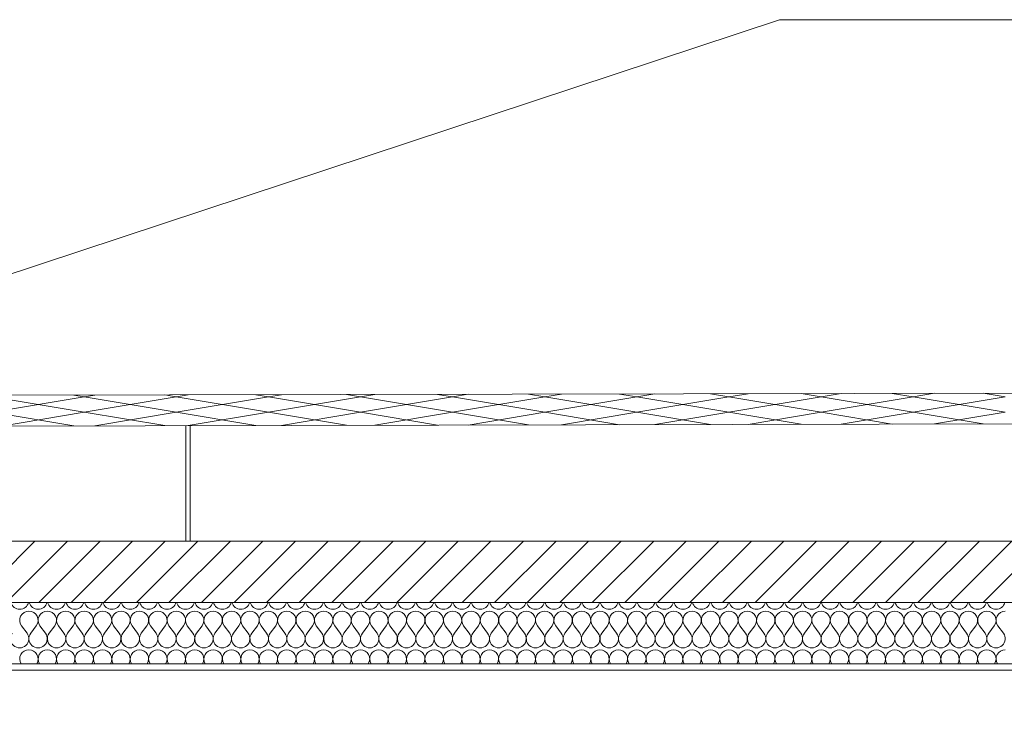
# Model space of a CAD drawing. Header units: millimetres. Extents: x 17009 to 157603, y -19950 to 21829.
# Tile 54 of 208: x 32490 to 35697, y 19556 to 21829. Entities that reach past the tile are written whole.
import ezdxf

# ---------------------------------------------------------------- set-up
doc = ezdxf.new("R2010")
doc.units = ezdxf.units.MM
doc.header["$MEASUREMENT"] = 0
for name, color, linetype in [('01-STR_Dalles toitures.ARCHI', 7, 'Continuous'), ('01-STR_Escaliers et ascenseurs.ARCHI', 7, 'Continuous'), ('05-INF _ COTATIONS.ARCHI', 7, 'Continuous')]:
    doc.layers.add(name, color=color, linetype=linetype)
doc.styles.add('STYLE_GENERE_1', font='arial.ttf')
doc.dimstyles.new('STYLE_GENERE__1', dxfattribs={"dimtxt": 150, "dimasz": 114, "dimexe": 0.18, "dimexo": 400, "dimgap": 0, "dimtad": 1, "dimlfac": 0.001, "dimzin": 0, "dimdsep": 46, "dimtxsty": 'STYLE_GENERE_1', "dimblk": 'ARROWHEAD_2', "dimblk1": 'ARROWHEAD_2', "dimblk2": 'ARROWHEAD_2', "dimcen": 0.09, "dimclrd": 8, "dimclre": 8, "dimclrt": 8, "dimazin": 0, "dimtfac": 1, "dimtdec": 4, "dimtmove": 0, "dimatfit": 3, "dimfxl": 0, "dimtolj": 1, "dimtzin": 0, "dimarcsym": 0})

# ---------------------------------------------------------------- blocks, each defined once
blk = doc.blocks.new('*X95')
at = {"layer": '01-STR_Dalles toitures.ARCHI', "color": 7, "linetype": 'Continuous', "lineweight": 5}
for p, q in [((32514, 19830), (32496, 19854)), ((32526, 19830), (32544, 19854)), ((32574, 19830), (32556, 19854)), ((32586, 19830), (32604, 19854)), ((32634, 19830), (32616, 19854)), ((32646, 19830), (32664, 19854)), ((32694, 19830), (32676, 19854)), ((32706, 19830), (32724, 19854)), ((32754, 19830), (32736, 19854)), ((32766, 19830), (32784, 19854)), ((32814, 19830), (32796, 19854)), ((32826, 19830), (32844, 19854)), ((32874, 19830), (32856, 19854)), ((32886, 19830), (32904, 19854)), ((32934, 19830), (32916, 19854)), ((32946, 19830), (32964, 19854)), ((32994, 19830), (32976, 19854)), ((33006, 19830), (33024, 19854)), ((33054, 19830), (33036, 19854)), ((33066, 19830), (33084, 19854)), ((33114, 19830), (33096, 19854)), ((33126, 19830), (33144, 19854)), ((33174, 19830), (33156, 19854)), ((33186, 19830), (33204, 19854)), ((33234, 19830), (33216, 19854)), ((33246, 19830), (33264, 19854)), ((33294, 19830), (33276, 19854)), ((33306, 19830), (33324, 19854)), ((33354, 19830), (33336, 19854)), ((33366, 19830), (33384, 19854)), ((33414, 19830), (33396, 19854)), ((33426, 19830), (33444, 19854)), ((33474, 19830), (33456, 19854)), ((33486, 19830), (33504, 19854)), ((33534, 19830), (33516, 19854)), ((33546, 19830), (33564, 19854)), ((33594, 19830), (33576, 19854)), ((33606, 19830), (33624, 19854)), ((33654, 19830), (33636, 19854)), ((33666, 19830), (33684, 19854)), ((33714, 19830), (33696, 19854)), ((33726, 19830), (33744, 19854)), ((33774, 19830), (33756, 19854)), ((33786, 19830), (33804, 19854)), ((33834, 19830), (33816, 19854)), ((33846, 19830), (33864, 19854)), ((33894, 19830), (33876, 19854)), ((33906, 19830), (33924, 19854)), ((33954, 19830), (33936, 19854)), ((33966, 19830), (33984, 19854)), ((34014, 19830), (33996, 19854)), ((34026, 19830), (34044, 19854)), ((34074, 19830), (34056, 19854)), ((34086, 19830), (34104, 19854)), ((34134, 19830), (34116, 19854)), ((34146, 19830), (34164, 19854)), ((34194, 19830), (34176, 19854)), ((34206, 19830), (34224, 19854)), ((34254, 19830), (34236, 19854)), ((34266, 19830), (34284, 19854)), ((34314, 19830), (34296, 19854)), ((34326, 19830), (34344, 19854)), ((34374, 19830), (34356, 19854)), ((34386, 19830), (34404, 19854)), ((34434, 19830), (34416, 19854)), ((34446, 19830), (34464, 19854)), ((34494, 19830), (34476, 19854)), ((34506, 19830), (34524, 19854)), ((34554, 19830), (34536, 19854)), ((34566, 19830), (34584, 19854)), ((34614, 19830), (34596, 19854)), ((34626, 19830), (34644, 19854)), ((34674, 19830), (34656, 19854)), ((34686, 19830), (34704, 19854)), ((34734, 19830), (34716, 19854)), ((34746, 19830), (34764, 19854)), ((34794, 19830), (34776, 19854)), ((34806, 19830), (34824, 19854)), ((34854, 19830), (34836, 19854)), ((34866, 19830), (34884, 19854)), ((34914, 19830), (34896, 19854)), ((34926, 19830), (34944, 19854)), ((34974, 19830), (34956, 19854)), ((34986, 19830), (35004, 19854)), ((35034, 19830), (35016, 19854)), ((35046, 19830), (35064, 19854)), ((35094, 19830), (35076, 19854)), ((35106, 19830), (35124, 19854)), ((35154, 19830), (35136, 19854)), ((35166, 19830), (35184, 19854)), ((35214, 19830), (35196, 19854)), ((35226, 19830), (35244, 19854)), ((35274, 19830), (35256, 19854)), ((35286, 19830), (35304, 19854)), ((35334, 19830), (35316, 19854)), ((35346, 19830), (35364, 19854)), ((35394, 19830), (35376, 19854)), ((35406, 19830), (35424, 19854)), ((35454, 19830), (35436, 19854)), ((35466, 19830), (35484, 19854)), ((35514, 19830), (35496, 19854)), ((35526, 19830), (35544, 19854)), ((35574, 19830), (35556, 19854)), ((35586, 19830), (35604, 19854)), ((35634, 19830), (35616, 19854)), ((35646, 19830), (35664, 19854)), ((35694, 19830), (35676, 19854))]:
    blk.add_line(p, q, dxfattribs=at)
for centre, start, end in [((32490, 19938), 195.4658, 344.5342), ((32550, 19938), 195.4658, 344.5342), ((32610, 19938), 195.4658, 344.5342), ((32670, 19938), 195.4658, 344.5342), ((32730, 19938), 195.4658, 344.5342), ((32790, 19938), 195.4658, 344.5342), ((32850, 19938), 195.4658, 344.5342), ((32910, 19938), 195.4658, 344.5342), ((32970, 19938), 195.4658, 344.5342), ((33030, 19938), 195.4658, 344.5342), ((33090, 19938), 195.4658, 344.5342), ((33150, 19938), 195.4658, 344.5342), ((33210, 19938), 195.4658, 344.5342), ((33270, 19938), 195.4658, 344.5342), ((33330, 19938), 195.4658, 344.5342), ((33390, 19938), 195.4658, 344.5342), ((33450, 19938), 195.4658, 344.5342), ((33510, 19938), 195.4658, 344.5342), ((33570, 19938), 195.4658, 344.5342), ((33630, 19938), 195.4658, 344.5342), ((33690, 19938), 195.4658, 344.5342), ((33750, 19938), 195.4658, 344.5342), ((33810, 19938), 195.4658, 344.5342), ((33870, 19938), 195.4658, 344.5342), ((33930, 19938), 195.4658, 344.5342), ((33990, 19938), 195.4658, 344.5342), ((34050, 19938), 195.4658, 344.5342), ((34110, 19938), 195.4658, 344.5342), ((34170, 19938), 195.4658, 344.5342), ((34230, 19938), 195.4658, 344.5342), ((34290, 19938), 195.4658, 344.5342), ((34350, 19938), 195.4658, 344.5342), ((34410, 19938), 195.4658, 344.5342), ((34470, 19938), 195.4658, 344.5342), ((34530, 19938), 195.4658, 344.5342), ((34590, 19938), 195.4658, 344.5342), ((34650, 19938), 195.4658, 344.5342), ((34710, 19938), 195.4658, 344.5342), ((34770, 19938), 195.4658, 344.5342), ((34830, 19938), 195.4658, 344.5342), ((34890, 19938), 195.4658, 344.5342), ((34950, 19938), 195.4658, 344.5342), ((35010, 19938), 195.4658, 344.5342), ((35070, 19938), 195.4658, 344.5342), ((35130, 19938), 195.4658, 344.5342), ((35190, 19938), 195.4658, 344.5342), ((35250, 19938), 195.4658, 344.5342), ((35310, 19938), 195.4658, 344.5342), ((35370, 19938), 195.4658, 344.5342), ((35430, 19938), 195.4658, 344.5342), ((35490, 19938), 195.4658, 344.5342), ((35550, 19938), 195.4658, 344.5342), ((35610, 19938), 195.4658, 344.5342), ((35670, 19938), 195.4658, 344.5342), ((32520, 19872), 90, 216.8699), ((32520, 19872), 323.1301, 90), ((32580, 19872), 90, 216.8699), ((32580, 19872), 323.1301, 90), ((32640, 19872), 90, 216.8699), ((32640, 19872), 323.1301, 90), ((32700, 19872), 90, 216.8699), ((32700, 19872), 323.1301, 90), ((32760, 19872), 90, 216.8699), ((32760, 19872), 323.1301, 90), ((32820, 19872), 90, 216.8699), ((32820, 19872), 323.1301, 90), ((32880, 19872), 90, 216.8699), ((32880, 19872), 323.1301, 90), ((32940, 19872), 90, 216.8699), ((32940, 19872), 323.1301, 90), ((33000, 19872), 90, 216.8699), ((33000, 19872), 323.1301, 90), ((33060, 19872), 90, 216.8699), ((33060, 19872), 323.1301, 90), ((33120, 19872), 90, 216.8699), ((33120, 19872), 323.1301, 90), ((33180, 19872), 90, 216.8699), ((33180, 19872), 323.1301, 90), ((33240, 19872), 90, 216.8699), ((33240, 19872), 323.1301, 90), ((33300, 19872), 90, 216.8699), ((33300, 19872), 323.1301, 90), ((33360, 19872), 90, 216.8699), ((33360, 19872), 323.1301, 90), ((33420, 19872), 90, 216.8699), ((33420, 19872), 323.1301, 90), ((33480, 19872), 90, 216.8699), ((33480, 19872), 323.1301, 90), ((33540, 19872), 90, 216.8699), ((33540, 19872), 323.1301, 90), ((33600, 19872), 90, 216.8699), ((33600, 19872), 323.1301, 90), ((33660, 19872), 90, 216.8699), ((33660, 19872), 323.1301, 90), ((33720, 19872), 90, 216.8699), ((33720, 19872), 323.1301, 90), ((33780, 19872), 90, 216.8699), ((33780, 19872), 323.1301, 90), ((33840, 19872), 90, 216.8699), ((33840, 19872), 323.1301, 90), ((33900, 19872), 90, 216.8699), ((33900, 19872), 323.1301, 90), ((33960, 19872), 90, 216.8699), ((33960, 19872), 323.1301, 90), ((34020, 19872), 90, 216.8699), ((34020, 19872), 323.1301, 90), ((34080, 19872), 90, 216.8699), ((34080, 19872), 323.1301, 90), ((34140, 19872), 90, 216.8699), ((34140, 19872), 323.1301, 90), ((34200, 19872), 90, 216.8699), ((34200, 19872), 323.1301, 90), ((34260, 19872), 90, 216.8699), ((34260, 19872), 323.1301, 90), ((34320, 19872), 90, 216.8699), ((34320, 19872), 323.1301, 90), ((34380, 19872), 90, 216.8699), ((34380, 19872), 323.1301, 90), ((34440, 19872), 90, 216.8699), ((34440, 19872), 323.1301, 90), ((34500, 19872), 90, 216.8699), ((34500, 19872), 323.1301, 90), ((34560, 19872), 90, 216.8699), ((34560, 19872), 323.1301, 90), ((34620, 19872), 90, 216.8699), ((34620, 19872), 323.1301, 90), ((34680, 19872), 90, 216.8699), ((34680, 19872), 323.1301, 90), ((34740, 19872), 90, 216.8699), ((34740, 19872), 323.1301, 90), ((34800, 19872), 90, 216.8699), ((34800, 19872), 323.1301, 90), ((34860, 19872), 90, 216.8699), ((34860, 19872), 323.1301, 90), ((34920, 19872), 90, 216.8699), ((34920, 19872), 323.1301, 90), ((34980, 19872), 90, 216.8699), ((34980, 19872), 323.1301, 90), ((35040, 19872), 90, 216.8699), ((35040, 19872), 323.1301, 90), ((35100, 19872), 90, 216.8699), ((35100, 19872), 323.1301, 90), ((35160, 19872), 90, 216.8699), ((35160, 19872), 323.1301, 90), ((35220, 19872), 90, 216.8699), ((35220, 19872), 323.1301, 90), ((35280, 19872), 90, 216.8699), ((35280, 19872), 323.1301, 90), ((35340, 19872), 90, 216.8699), ((35340, 19872), 323.1301, 90), ((35400, 19872), 90, 216.8699), ((35400, 19872), 323.1301, 90), ((35460, 19872), 90, 216.8699), ((35460, 19872), 323.1301, 90), ((35520, 19872), 90, 216.8699), ((35520, 19872), 323.1301, 90), ((35580, 19872), 90, 216.8699), ((35580, 19872), 323.1301, 90), ((35640, 19872), 90, 216.8699), ((35640, 19872), 323.1301, 90), ((35700, 19872), 90, 216.8699), ((32490, 19812), 143.1301, 36.8699), ((32550, 19812), 143.1301, 36.8699), ((32610, 19812), 143.1301, 36.8699), ((32670, 19812), 143.1301, 36.8699), ((32730, 19812), 143.1301, 36.8699), ((32790, 19812), 143.1301, 36.8699), ((32850, 19812), 143.1301, 36.8699), ((32910, 19812), 143.1301, 36.8699), ((32970, 19812), 143.1301, 36.8699), ((33030, 19812), 143.1301, 36.8699), ((33090, 19812), 143.1301, 36.8699), ((33150, 19812), 143.1301, 36.8699), ((33210, 19812), 143.1301, 36.8699), ((33270, 19812), 143.1301, 36.8699), ((33330, 19812), 143.1301, 36.8699), ((33390, 19812), 143.1301, 36.8699), ((33450, 19812), 143.1301, 36.8699), ((33510, 19812), 143.1301, 36.8699), ((33570, 19812), 143.1301, 36.8699), ((33630, 19812), 143.1301, 36.8699), ((33690, 19812), 143.1301, 36.8699), ((33750, 19812), 143.1301, 36.8699), ((33810, 19812), 143.1301, 36.8699), ((33870, 19812), 143.1301, 36.8699), ((33930, 19812), 143.1301, 36.8699), ((33990, 19812), 143.1301, 36.8699), ((34050, 19812), 143.1301, 36.8699), ((34110, 19812), 143.1301, 36.8699), ((34170, 19812), 143.1301, 36.8699), ((34230, 19812), 143.1301, 36.8699), ((34290, 19812), 143.1301, 36.8699), ((34350, 19812), 143.1301, 36.8699), ((34410, 19812), 143.1301, 36.8699), ((34470, 19812), 143.1301, 36.8699), ((34530, 19812), 143.1301, 36.8699), ((34590, 19812), 143.1301, 36.8699), ((34650, 19812), 143.1301, 36.8699), ((34710, 19812), 143.1301, 36.8699), ((34770, 19812), 143.1301, 36.8699), ((34830, 19812), 143.1301, 36.8699), ((34890, 19812), 143.1301, 36.8699), ((34950, 19812), 143.1301, 36.8699), ((35010, 19812), 143.1301, 36.8699), ((35070, 19812), 143.1301, 36.8699), ((35130, 19812), 143.1301, 36.8699), ((35190, 19812), 143.1301, 36.8699), ((35250, 19812), 143.1301, 36.8699), ((35310, 19812), 143.1301, 36.8699), ((35370, 19812), 143.1301, 36.8699), ((35430, 19812), 143.1301, 36.8699), ((35490, 19812), 143.1301, 36.8699), ((35550, 19812), 143.1301, 36.8699), ((35610, 19812), 143.1301, 36.8699), ((35670, 19812), 143.1301, 36.8699), ((32520, 19746), 90, 212.2308), ((32520, 19746), 327.7692, 90), ((32580, 19746), 90, 212.2308), ((32580, 19746), 327.7692, 90), ((32640, 19746), 90, 212.2308), ((32640, 19746), 327.7692, 90), ((32700, 19746), 90, 212.2308), ((32700, 19746), 327.7692, 90), ((32760, 19746), 90, 212.2308), ((32760, 19746), 327.7692, 90), ((32820, 19746), 90, 212.2308), ((32820, 19746), 327.7692, 90), ((32880, 19746), 90, 212.2308), ((32880, 19746), 327.7692, 90), ((32940, 19746), 90, 212.2308), ((32940, 19746), 327.7692, 90), ((33000, 19746), 90, 212.2308), ((33000, 19746), 327.7692, 90), ((33060, 19746), 90, 212.2308), ((33060, 19746), 327.7692, 90), ((33120, 19746), 90, 212.2308), ((33120, 19746), 327.7692, 90), ((33180, 19746), 90, 212.2308), ((33180, 19746), 327.7692, 90), ((33240, 19746), 90, 212.2308), ((33240, 19746), 327.7692, 90), ((33300, 19746), 90, 212.2308), ((33300, 19746), 327.7692, 90), ((33360, 19746), 90, 212.2308), ((33360, 19746), 327.7692, 90), ((33420, 19746), 90, 212.2308), ((33420, 19746), 327.7692, 90), ((33480, 19746), 90, 212.2308), ((33480, 19746), 327.7692, 90), ((33540, 19746), 90, 212.2308), ((33540, 19746), 327.7692, 90), ((33600, 19746), 90, 212.2308), ((33600, 19746), 327.7692, 90), ((33660, 19746), 90, 212.2308), ((33660, 19746), 327.7692, 90), ((33720, 19746), 90, 212.2308), ((33720, 19746), 327.7692, 90), ((33780, 19746), 90, 212.2308), ((33780, 19746), 327.7692, 90), ((33840, 19746), 90, 212.2308), ((33840, 19746), 327.7692, 90), ((33900, 19746), 90, 212.2308), ((33900, 19746), 327.7692, 90), ((33960, 19746), 90, 212.2308), ((33960, 19746), 327.7692, 90), ((34020, 19746), 90, 212.2308), ((34020, 19746), 327.7692, 90), ((34080, 19746), 90, 212.2308), ((34080, 19746), 327.7692, 90), ((34140, 19746), 90, 212.2308), ((34140, 19746), 327.7692, 90), ((34200, 19746), 90, 212.2308), ((34200, 19746), 327.7692, 90), ((34260, 19746), 90, 212.2308), ((34260, 19746), 327.7692, 90), ((34320, 19746), 90, 212.2308), ((34320, 19746), 327.7692, 90), ((34380, 19746), 90, 212.2308), ((34380, 19746), 327.7692, 90), ((34440, 19746), 90, 212.2308), ((34440, 19746), 327.7692, 90), ((34500, 19746), 90, 212.2308), ((34500, 19746), 327.7692, 90), ((34560, 19746), 90, 212.2308), ((34560, 19746), 327.7692, 90), ((34620, 19746), 90, 212.2308), ((34620, 19746), 327.7692, 90), ((34680, 19746), 90, 212.2308), ((34680, 19746), 327.7692, 90), ((34740, 19746), 90, 212.2308), ((34740, 19746), 327.7692, 90), ((34800, 19746), 90, 212.2308), ((34800, 19746), 327.7692, 90), ((34860, 19746), 90, 212.2308), ((34860, 19746), 327.7692, 90), ((34920, 19746), 90, 212.2308), ((34920, 19746), 327.7692, 90), ((34980, 19746), 90, 212.2308), ((34980, 19746), 327.7692, 90), ((35040, 19746), 90, 212.2308), ((35040, 19746), 327.7692, 90), ((35100, 19746), 90, 212.2308), ((35100, 19746), 327.7692, 90), ((35160, 19746), 90, 212.2308), ((35160, 19746), 327.7692, 90), ((35220, 19746), 90, 212.2308), ((35220, 19746), 327.7692, 90), ((35280, 19746), 90, 212.2308), ((35280, 19746), 327.7692, 90), ((35340, 19746), 90, 212.2308), ((35340, 19746), 327.7692, 90), ((35400, 19746), 90, 212.2308), ((35400, 19746), 327.7692, 90), ((35460, 19746), 90, 212.2308), ((35460, 19746), 327.7692, 90), ((35520, 19746), 90, 212.2308), ((35520, 19746), 327.7692, 90), ((35580, 19746), 90, 212.2308), ((35580, 19746), 327.7692, 90), ((35640, 19746), 90, 212.2308), ((35640, 19746), 327.7692, 90), ((35700, 19746), 90, 212.2308)]:
    blk.add_arc(centre, 30, start, end, dxfattribs=at)
blk = doc.blocks.new('Élément de coupe_77_1')
at = {"layer": '01-STR_Dalles toitures.ARCHI', "linetype": 'Continuous', "lineweight": 0, "true_color": 0x000000}
h = blk.add_hatch(dxfattribs=at)
h.set_pattern_fill('Hachure_simple_0001', color=18, style=0, pattern_type=2)
h.set_pattern_definition([(45, (0, 0), (-53.03301, 53.03301), [])])
h.paths.add_polyline_path([(30252.5, 19930), (75896, 19930), (75896, 20130), (30252.5, 20130)])
at = {"layer": '01-STR_Dalles toitures.ARCHI', "color": 7, "linetype": 'Continuous', "lineweight": 5}
for p, q in [((75896, 20130), (30252.5, 20130)), ((46991.6, 19930), (30432.5, 19930)), ((41075, 19710), (30432.5, 19710))]:
    blk.add_line(p, q, dxfattribs=at)
at = {"layer": '01-STR_Dalles toitures.ARCHI', "color": 7, "linetype": 'Continuous', "lineweight": 5, "flags": 128}
blk.add_lwpolyline([(46991.6, 19730), (41173, 19730), (41075, 19730), (31734.8, 19730), (30432.5, 19730)], dxfattribs=at)
at = {"layer": '01-STR_Dalles toitures.ARCHI', "lineweight": 0}
blk.add_blockref('*X95', (0, 0), dxfattribs=at)
blk = doc.blocks.new('Élément de coupe_410_1')
at = {"layer": '01-STR_Escaliers et ascenseurs.ARCHI', "color": 7, "linetype": 'Continuous', "lineweight": 5}
for p, q in [((33031.5, 20130), (33031.5, 20506.4)), ((33045.3, 20130), (33045.3, 20506.4))]:
    blk.add_line(p, q, dxfattribs=at)
blk = doc.blocks.new('*X552')
at = {"layer": '01-STR_Dalles toitures.ARCHI', "color": 7, "linetype": 'Continuous', "lineweight": 5}
for p, q in [((32400, 20600), (32700, 20550)), ((32700, 20600), (32400, 20550)), ((32666.2, 20605.6), (32700, 20600)), ((32734.7, 20605.8), (32700, 20600)), ((32700, 20600), (33000, 20550)), ((33000, 20600), (32700, 20550)), ((32962.4, 20606.3), (33000, 20600)), ((33038.6, 20606.4), (33000, 20600)), ((33000, 20600), (33300, 20550)), ((33300, 20600), (33000, 20550)), ((33258.6, 20606.9), (33300, 20600)), ((33342.5, 20607.1), (33300, 20600)), ((33300, 20600), (33600, 20550)), ((33600, 20600), (33300, 20550)), ((33554.8, 20607.5), (33600, 20600)), ((33646.4, 20607.7), (33600, 20600)), ((33600, 20600), (33900, 20550)), ((33900, 20600), (33600, 20550)), ((33850.9, 20608.2), (33900, 20600)), ((33950.3, 20608.4), (33900, 20600)), ((33900, 20600), (34200, 20550)), ((34200, 20600), (33900, 20550)), ((34147.1, 20608.8), (34200, 20600)), ((34254.3, 20609), (34200, 20600)), ((34200, 20600), (34500, 20550)), ((34500, 20600), (34200, 20550)), ((34443.3, 20609.4), (34500, 20600)), ((34558.2, 20609.7), (34500, 20600)), ((34500, 20600), (34800, 20550)), ((34800, 20600), (34500, 20550)), ((34739.5, 20610.1), (34800, 20600)), ((34862.1, 20610.3), (34800, 20600)), ((34800, 20600), (35100, 20550)), ((35100, 20600), (34800, 20550)), ((35035.7, 20610.7), (35100, 20600)), ((35166, 20611), (35100, 20600)), ((35100, 20600), (35400, 20550)), ((35400, 20600), (35100, 20550)), ((35331.9, 20611.4), (35400, 20600)), ((35469.9, 20611.7), (35400, 20600)), ((35400, 20600), (35700, 20550)), ((35700, 20600), (35400, 20550)), ((35628, 20612), (35700, 20600)), ((32400, 20550), (32666.2, 20505.6)), ((32700, 20550), (32430.8, 20505.1)), ((32700, 20550), (32962.4, 20506.3)), ((33000, 20550), (32734.7, 20505.8)), ((33000, 20550), (33258.6, 20506.9)), ((33300, 20550), (33038.6, 20506.4)), ((33300, 20550), (33554.8, 20507.5)), ((33600, 20550), (33342.5, 20507.1)), ((33600, 20550), (33850.9, 20508.2)), ((33900, 20550), (33646.4, 20507.7)), ((33900, 20550), (34147.1, 20508.8)), ((34200, 20550), (33950.3, 20508.4)), ((34200, 20550), (34443.3, 20509.4)), ((34500, 20550), (34254.3, 20509)), ((34500, 20550), (34739.5, 20510.1)), ((34800, 20550), (34558.2, 20509.7)), ((34800, 20550), (35035.7, 20510.7)), ((35100, 20550), (34862.1, 20510.3)), ((35100, 20550), (35331.9, 20511.4)), ((35400, 20550), (35166, 20511)), ((35400, 20550), (35628, 20512)), ((35700, 20550), (35469.9, 20511.7))]:
    blk.add_line(p, q, dxfattribs=at)
blk = doc.blocks.new('Élément de coupe_526_1')
at = {"layer": '01-STR_Dalles toitures.ARCHI', "color": 7, "linetype": 'Continuous', "lineweight": 5}
for p, q in [((31255.8, 20602.6), (34965, 21829.2)), ((34965, 21829.2), (71276.1, 21829.2))]:
    blk.add_line(p, q, dxfattribs=at)
at = {"layer": '01-STR_Dalles toitures.ARCHI', "color": 8, "linetype": 'Continuous', "lineweight": 5, "flags": 128}
for points in [[(76816.1, 19958.4), (74614.8, 20695.7), (31255.8, 20602.6), (29332.4, 19958.4)], [(76816.1, 19858.4), (74614.8, 20595.7), (31255.8, 20502.6), (29332.4, 19858.4)]]:
    blk.add_lwpolyline(points, dxfattribs=at)
at = {"layer": '01-STR_Dalles toitures.ARCHI', "lineweight": 0}
blk.add_blockref('*X552', (0, 0), dxfattribs=at)
blk = doc.blocks.new('*D1241')
at = {"layer": '05-INF _ COTATIONS.ARCHI', "color": 8, "linetype": 'Continuous', "lineweight": 5}
for p, q in [((31634.6, 19710), (31634.6, 19783.3)), ((31709.6, 19666.7), (31559.6, 19753.3)), ((32034.6, 19710), (31522.1, 19710)), ((31634.6, 16818.6), (31634.6, 19710)), ((31559.6, 16861.9), (31709.6, 16775.3)), ((32034.6, 16818.6), (31522.1, 16818.6)), ((31634.6, 16745.2), (31634.6, 16818.6))]:
    blk.add_line(p, q, dxfattribs=at)
at = {"layer": '05-INF _ COTATIONS.ARCHI', "color": 8, "lineweight": 5, "insert": (31604.6, 18064.1), "char_height": 150, "attachment_point": 7, "rotation": 90, "style": 'STYLE_GENERE_1'}
blk.add_mtext('\\A1;{\\pql;\\fArial|b0|i0|c0|p0;\\W1.000000;2,89}', dxfattribs=at)
blk = doc.blocks.new('ARROWHEAD_2')
at = {"color": 0, "linetype": 'Continuous', "lineweight": 0}
for p, q in [((-0.378, -0.655), (0.378, 0.655)), ((0, 0), (-1, 0))]:
    blk.add_line(p, q, dxfattribs=at)

msp = doc.modelspace()

# ---------------------------------------------------------------- block references
at = {"layer": '01-STR_Dalles toitures.ARCHI', "lineweight": 0}
for name in ['Élément de coupe_526_1', 'Élément de coupe_77_1']:
    msp.add_blockref(name, (0, 0), dxfattribs=at)
at = {"layer": '01-STR_Escaliers et ascenseurs.ARCHI', "lineweight": 0}
msp.add_blockref('Élément de coupe_410_1', (0, 0), dxfattribs=at)

# ---------------------------------------------------------------- dimensions: what is measured, and where the dimension line sits
at = {"layer": '05-INF _ COTATIONS.ARCHI', "color": 8, "linetype": 'Continuous', "lineweight": 5}
dim = msp.add_linear_dim(base=(31634.589, 19710), p1=(31637.004, 16818.6), p2=(53074.251, 19710), angle=90, dimstyle='STYLE_GENERE__1', dxfattribs=at)
dim.commit()
dim.dimension.update_dxf_attribs({"geometry": '*D1241', "text_midpoint": (31529.589, 18258.297), "dimtype": 160, "text_rotation": 90})

doc.saveas('drawing.dxf')
